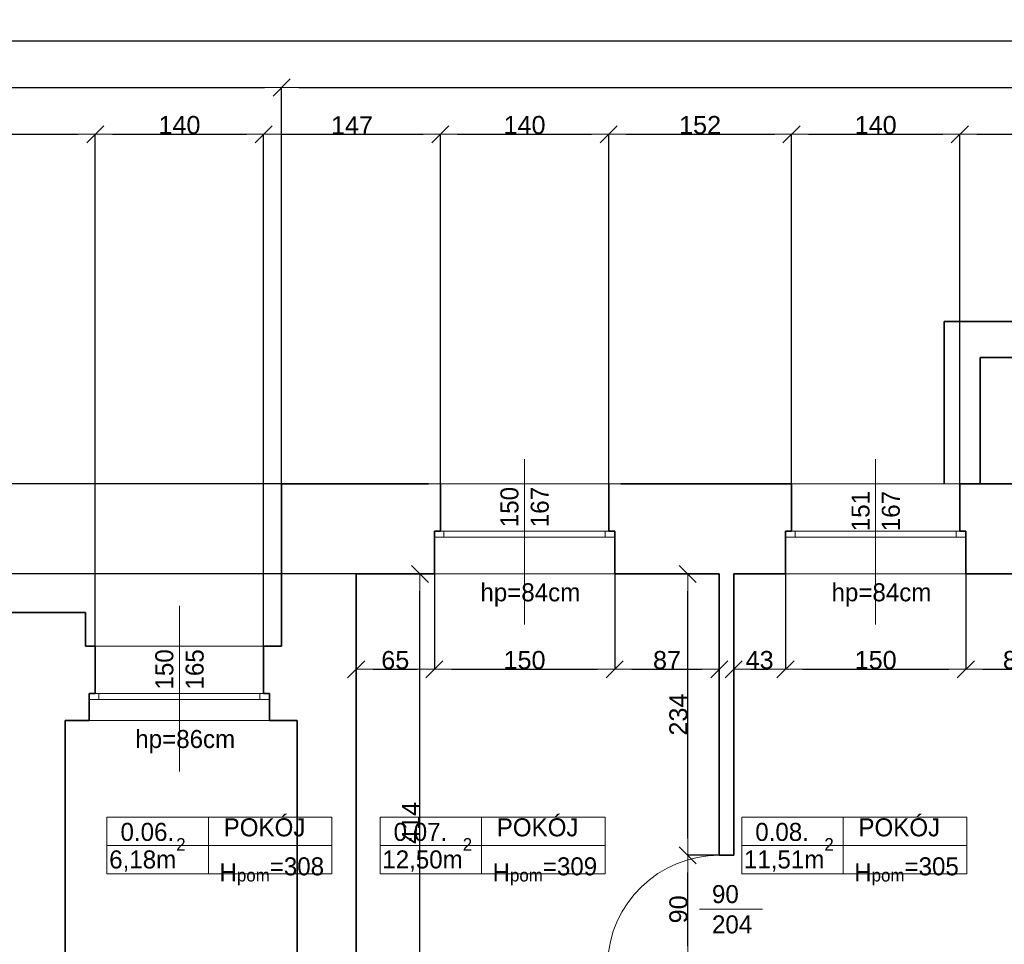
# Model space of a CAD drawing. Header units: metres. Extents: x 7506757 to 756746378, y 5735207 to 582114514.
# Tile 37 of 256: x 7532425 to 7540613, y 5834693 to 5842383. Entities that reach past the tile are written whole.
import ezdxf

# ---------------------------------------------------------------- set-up
doc = ezdxf.new("R2010")
doc.units = ezdxf.units.M
doc.header["$MEASUREMENT"] = 0
doc.header["$PDMODE"] = 2
doc.layers.get('0').update_dxf_attribs({"color": 250, "linetype": 'CONTINUOUS', "lineweight": 100, "plot": 0})
doc.layers.get('Defpoints').update_dxf_attribs({"linetype": 'CONTINUOUS'})
for name, color, linetype, lineweight in [('2D - Ogolne46', 7, 'CONTINUOUS', 18), ('7 - linia widok1', 7, 'CONTINUOUS', 13), ('M_OCIANA6', 5, 'CONTINUOUS', 35), ('M_OPISY141', 7, 'CONTINUOUS', 0), ('m_umeblowanie1', 7, 'CONTINUOUS', 13), ('opis1', 7, 'CONTINUOUS', 13)]:
    doc.layers.add(name, color=color, linetype=linetype, lineweight=lineweight)
doc.layers.add('PWYMIAR', color=7, linetype='CONTINUOUS')
doc.styles.add('GENERATED_STYLE_1', font='arial.ttf')
doc.styles.add('GENERATED_STYLE_2', font='txt')
doc.dimstyles.new('GENERATED_STYLE__1', dxfattribs={"dimtxt": 150, "dimasz": 142.5, "dimexe": 0.18, "dimexo": 0, "dimgap": 0.09, "dimtad": 1, "dimdec": 0, "dimlfac": 0.1, "dimzin": 0, "dimdsep": 46, "dimtxsty": 'GENERATED_STYLE_1', "dimblk": 'ARROWHEAD_6', "dimblk1": 'ARROWHEAD_6', "dimblk2": 'ARROWHEAD_6', "dimcen": 0.09, "dimclrd": 251, "dimclre": 251, "dimclrt": 7, "dimazin": 0, "dimtfac": 1, "dimtdec": 4, "dimtmove": 0, "dimatfit": 3, "dimfxl": 0, "dimtolj": 1, "dimtzin": 0, "dimarcsym": 0})
doc.dimstyles.new('GENERATED_STYLE__2', dxfattribs={"dimtxt": 150, "dimasz": 142.5, "dimexe": 0.18, "dimexo": 0, "dimgap": 0.09, "dimtad": 1, "dimtih": 1, "dimtoh": 1, "dimdec": 0, "dimlfac": 0.1, "dimzin": 0, "dimdsep": 46, "dimtxsty": 'GENERATED_STYLE_1', "dimblk": 'ARROWHEAD_6', "dimblk1": 'ARROWHEAD_6', "dimblk2": 'ARROWHEAD_6', "dimcen": 0.09, "dimclrd": 251, "dimclre": 251, "dimclrt": 7, "dimazin": 0, "dimtfac": 1, "dimtdec": 4, "dimtmove": 0, "dimatfit": 3, "dimfxl": 0, "dimtolj": 1, "dimtzin": 0, "dimarcsym": 0})

# ---------------------------------------------------------------- blocks, each defined once
blk = doc.blocks.new('ARROWHEAD_6')
at = {"color": 0, "linetype": 'Continuous', "lineweight": 0}
for p, q in [((0, 0), (-1, 0)), ((-0.5, -0.5), (0.5, 0.5))]:
    blk.add_line(p, q, dxfattribs=at)
blk = doc.blocks.new('*D4389')
at = {"layer": 'Defpoints', "color": 0, "linetype": 'Continuous', "transparency": 16777216}
for p in [(7535223.4, 5837774), (7535873.4, 5837774), (7535873.4, 5836980.3)]:
    blk.add_point(p, dxfattribs=at)
at = {"layer": 'PWYMIAR', "color": 251, "linetype": 'Continuous', "lineweight": -2, "transparency": 16777216}
for p, q in [((7535223.4, 5837774), (7535223.4, 5836980.1)), ((7535873.4, 5837774), (7535873.4, 5836980.1)), ((7535365.9, 5836980.3), (7535730.9, 5836980.3))]:
    blk.add_line(p, q, dxfattribs=at)
at = {"layer": 'PWYMIAR', "color": 251, "linetype": 'Continuous', "lineweight": -2, "transparency": 16777216, "xscale": 142.5, "yscale": 142.5, "zscale": 142.5, "rotation": 180}
blk.add_blockref('ARROWHEAD_6', (7535223.4, 5836980.3), dxfattribs=at)
at = {"layer": 'PWYMIAR', "color": 251, "linetype": 'Continuous', "lineweight": -2, "transparency": 16777216, "xscale": 142.5, "yscale": 142.5, "zscale": 142.5}
blk.add_blockref('ARROWHEAD_6', (7535873.4, 5836980.3), dxfattribs=at)
at = {"layer": 'PWYMIAR', "color": 7, "linetype": 'Continuous', "lineweight": 13, "transparency": 16777216, "insert": (7535548.4, 5837056.9), "char_height": 150, "attachment_point": 5, "style": 'GENERATED_STYLE_1'}
blk.add_mtext('\\A1;65', dxfattribs=at)
blk = doc.blocks.new('*D4390')
at = {"layer": 'Defpoints', "color": 0, "linetype": 'Continuous', "transparency": 16777216}
for p in [(7535873.4, 5837774), (7537373.4, 5837774), (7537373.4, 5836980.3)]:
    blk.add_point(p, dxfattribs=at)
at = {"layer": 'PWYMIAR', "color": 251, "linetype": 'Continuous', "lineweight": -2, "transparency": 16777216}
for p, q in [((7535873.4, 5837774), (7535873.4, 5836980.1)), ((7537373.4, 5837774), (7537373.4, 5836980.1)), ((7536015.9, 5836980.3), (7537230.9, 5836980.3))]:
    blk.add_line(p, q, dxfattribs=at)
at = {"layer": 'PWYMIAR', "color": 251, "linetype": 'Continuous', "lineweight": -2, "transparency": 16777216, "xscale": 142.5, "yscale": 142.5, "zscale": 142.5, "rotation": 180}
blk.add_blockref('ARROWHEAD_6', (7535873.4, 5836980.3), dxfattribs=at)
at = {"layer": 'PWYMIAR', "color": 251, "linetype": 'Continuous', "lineweight": -2, "transparency": 16777216, "xscale": 142.5, "yscale": 142.5, "zscale": 142.5}
blk.add_blockref('ARROWHEAD_6', (7537373.4, 5836980.3), dxfattribs=at)
at = {"layer": 'PWYMIAR', "color": 7, "linetype": 'Continuous', "lineweight": 13, "transparency": 16777216, "insert": (7536623.4, 5837056.9), "char_height": 150, "attachment_point": 5, "style": 'GENERATED_STYLE_1'}
blk.add_mtext('\\A1;150', dxfattribs=at)
blk = doc.blocks.new('*D4391')
at = {"layer": 'Defpoints', "color": 0, "linetype": 'Continuous', "transparency": 16777216}
for p in [(7537373.4, 5837774), (7538243.4, 5837774), (7538243.4, 5836980.3)]:
    blk.add_point(p, dxfattribs=at)
at = {"layer": 'PWYMIAR', "color": 251, "linetype": 'Continuous', "lineweight": -2, "transparency": 16777216}
for p, q in [((7537373.4, 5837774), (7537373.4, 5836980.1)), ((7538243.4, 5837774), (7538243.4, 5836980.1)), ((7537515.9, 5836980.3), (7538100.9, 5836980.3))]:
    blk.add_line(p, q, dxfattribs=at)
at = {"layer": 'PWYMIAR', "color": 251, "linetype": 'Continuous', "lineweight": -2, "transparency": 16777216, "xscale": 142.5, "yscale": 142.5, "zscale": 142.5, "rotation": 180}
blk.add_blockref('ARROWHEAD_6', (7537373.4, 5836980.3), dxfattribs=at)
at = {"layer": 'PWYMIAR', "color": 251, "linetype": 'Continuous', "lineweight": -2, "transparency": 16777216, "xscale": 142.5, "yscale": 142.5, "zscale": 142.5}
blk.add_blockref('ARROWHEAD_6', (7538243.4, 5836980.3), dxfattribs=at)
at = {"layer": 'PWYMIAR', "color": 7, "linetype": 'Continuous', "lineweight": 13, "transparency": 16777216, "insert": (7537808.4, 5837056.9), "char_height": 150, "attachment_point": 5, "style": 'GENERATED_STYLE_1'}
blk.add_mtext('\\A1;87', dxfattribs=at)
blk = doc.blocks.new('*D4392')
at = {"layer": 'Defpoints', "color": 0, "linetype": 'Continuous', "transparency": 16777216}
for p in [(7538363.4, 5837774), (7538793.4, 5837774), (7538793.4, 5836980.3)]:
    blk.add_point(p, dxfattribs=at)
at = {"layer": 'PWYMIAR', "color": 251, "linetype": 'Continuous', "lineweight": -2, "transparency": 16777216}
for p, q in [((7538363.4, 5837774), (7538363.4, 5836980.1)), ((7538793.4, 5837774), (7538793.4, 5836980.1)), ((7538505.9, 5836980.3), (7538650.9, 5836980.3))]:
    blk.add_line(p, q, dxfattribs=at)
at = {"layer": 'PWYMIAR', "color": 251, "linetype": 'Continuous', "lineweight": -2, "transparency": 16777216, "xscale": 142.5, "yscale": 142.5, "zscale": 142.5, "rotation": 180}
blk.add_blockref('ARROWHEAD_6', (7538363.4, 5836980.3), dxfattribs=at)
at = {"layer": 'PWYMIAR', "color": 251, "linetype": 'Continuous', "lineweight": -2, "transparency": 16777216, "xscale": 142.5, "yscale": 142.5, "zscale": 142.5}
blk.add_blockref('ARROWHEAD_6', (7538793.4, 5836980.3), dxfattribs=at)
at = {"layer": 'PWYMIAR', "color": 7, "linetype": 'Continuous', "lineweight": 13, "transparency": 16777216, "insert": (7538578.4, 5837057), "char_height": 150, "attachment_point": 5, "style": 'GENERATED_STYLE_1'}
blk.add_mtext('\\A1;43', dxfattribs=at)
blk = doc.blocks.new('*D4393')
at = {"layer": 'Defpoints', "color": 0, "linetype": 'Continuous', "transparency": 16777216}
for p in [(7538793.4, 5837774), (7540293.4, 5837774), (7540293.4, 5836980.3)]:
    blk.add_point(p, dxfattribs=at)
at = {"layer": 'PWYMIAR', "color": 251, "linetype": 'Continuous', "lineweight": -2, "transparency": 16777216}
for p, q in [((7538793.4, 5837774), (7538793.4, 5836980.1)), ((7540293.4, 5837774), (7540293.4, 5836980.1)), ((7538935.9, 5836980.3), (7540150.9, 5836980.3))]:
    blk.add_line(p, q, dxfattribs=at)
at = {"layer": 'PWYMIAR', "color": 251, "linetype": 'Continuous', "lineweight": -2, "transparency": 16777216, "xscale": 142.5, "yscale": 142.5, "zscale": 142.5, "rotation": 180}
blk.add_blockref('ARROWHEAD_6', (7538793.4, 5836980.3), dxfattribs=at)
at = {"layer": 'PWYMIAR', "color": 251, "linetype": 'Continuous', "lineweight": -2, "transparency": 16777216, "xscale": 142.5, "yscale": 142.5, "zscale": 142.5}
blk.add_blockref('ARROWHEAD_6', (7540293.4, 5836980.3), dxfattribs=at)
at = {"layer": 'PWYMIAR', "color": 7, "linetype": 'Continuous', "lineweight": 13, "transparency": 16777216, "insert": (7539543.4, 5837056.9), "char_height": 150, "attachment_point": 5, "style": 'GENERATED_STYLE_1'}
blk.add_mtext('\\A1;150', dxfattribs=at)
blk = doc.blocks.new('*D4394')
at = {"layer": 'Defpoints', "color": 0, "linetype": 'Continuous', "transparency": 16777216}
for p in [(7540293.4, 5837774), (7541143.4, 5837774), (7541143.4, 5836980.3)]:
    blk.add_point(p, dxfattribs=at)
at = {"layer": 'PWYMIAR', "color": 251, "linetype": 'Continuous', "lineweight": -2, "transparency": 16777216}
for p, q in [((7540293.4, 5837774), (7540293.4, 5836980.1)), ((7541143.4, 5837774), (7541143.4, 5836980.1)), ((7540435.9, 5836980.3), (7541000.9, 5836980.3))]:
    blk.add_line(p, q, dxfattribs=at)
at = {"layer": 'PWYMIAR', "color": 251, "linetype": 'Continuous', "lineweight": -2, "transparency": 16777216, "xscale": 142.5, "yscale": 142.5, "zscale": 142.5, "rotation": 180}
blk.add_blockref('ARROWHEAD_6', (7540293.4, 5836980.3), dxfattribs=at)
at = {"layer": 'PWYMIAR', "color": 251, "linetype": 'Continuous', "lineweight": -2, "transparency": 16777216, "xscale": 142.5, "yscale": 142.5, "zscale": 142.5}
blk.add_blockref('ARROWHEAD_6', (7541143.4, 5836980.3), dxfattribs=at)
at = {"layer": 'PWYMIAR', "color": 7, "linetype": 'Continuous', "lineweight": 13, "transparency": 16777216, "insert": (7540718.4, 5837056.9), "char_height": 150, "attachment_point": 5, "style": 'GENERATED_STYLE_1'}
blk.add_mtext('\\A1;85', dxfattribs=at)
blk = doc.blocks.new('*D4506')
at = {"layer": 'Defpoints', "color": 0, "linetype": 'Continuous', "transparency": 16777216}
for p in [(7535223.4, 5837774), (7535753.8, 5837774), (7535223.4, 5833634)]:
    blk.add_point(p, dxfattribs=at)
at = {"layer": 'PWYMIAR', "color": 251, "linetype": 'Continuous', "lineweight": -2, "transparency": 16777216}
for p, q in [((7535223.4, 5837774), (7535754, 5837774)), ((7535753.8, 5833776.5), (7535753.8, 5837631.5)), ((7535223.4, 5833634), (7535754, 5833634))]:
    blk.add_line(p, q, dxfattribs=at)
at = {"layer": 'PWYMIAR', "color": 251, "linetype": 'Continuous', "lineweight": -2, "transparency": 16777216, "xscale": 142.5, "yscale": 142.5, "zscale": 142.5}
for p, rotation in [((7535753.8, 5837774), 90), ((7535753.8, 5833634), 270)]:
    blk.add_blockref('ARROWHEAD_6', p, dxfattribs=dict(at, rotation=rotation))
at = {"layer": 'PWYMIAR', "color": 7, "linetype": 'Continuous', "lineweight": 13, "transparency": 16777216, "insert": (7535678.4, 5835704), "char_height": 150, "attachment_point": 5, "rotation": 90, "style": 'GENERATED_STYLE_1'}
blk.add_mtext('\\A1;414', dxfattribs=at)
blk = doc.blocks.new('*D4568')
at = {"layer": 'Defpoints', "color": 0, "linetype": 'Continuous', "transparency": 16777216}
for p in [(7523579.1, 5838524), (7534603.4, 5838524), (7526623.4, 5837454)]:
    blk.add_point(p, dxfattribs=at)
at = {"layer": 'PWYMIAR', "color": 251, "linetype": 'Continuous', "lineweight": -2, "transparency": 16777216}
for p, q in [((7534603.4, 5838524), (7523578.9, 5838524)), ((7523579.1, 5837596.5), (7523579.1, 5838381.5)), ((7526623.4, 5837454), (7523578.9, 5837454))]:
    blk.add_line(p, q, dxfattribs=at)
at = {"layer": 'PWYMIAR', "color": 251, "linetype": 'Continuous', "lineweight": -2, "transparency": 16777216, "xscale": 142.5, "yscale": 142.5, "zscale": 142.5}
for p, rotation in [((7523579.1, 5838524), 90), ((7523579.1, 5837454), 270)]:
    blk.add_blockref('ARROWHEAD_6', p, dxfattribs=dict(at, rotation=rotation))
at = {"layer": 'PWYMIAR', "color": 7, "linetype": 'Continuous', "lineweight": 13, "transparency": 16777216, "insert": (7523502.4, 5837989), "char_height": 150, "attachment_point": 5, "rotation": 90, "style": 'GENERATED_STYLE_1'}
blk.add_mtext('\\A1;107', dxfattribs=at)
blk = doc.blocks.new('*D4580')
at = {"layer": 'Defpoints', "color": 0, "linetype": 'Continuous', "transparency": 16777216}
for p in [(7523189.9, 5837774), (7535223.4, 5837774), (7526623.4, 5837454)]:
    blk.add_point(p, dxfattribs=at)
at = {"layer": 'PWYMIAR', "color": 251, "linetype": 'Continuous', "lineweight": -2, "transparency": 16777216}
for p, q in [((7535223.4, 5837774), (7523189.7, 5837774)), ((7523189.9, 5837596.5), (7523189.9, 5837631.5)), ((7526623.4, 5837454), (7523189.7, 5837454))]:
    blk.add_line(p, q, dxfattribs=at)
at = {"layer": 'PWYMIAR', "color": 251, "linetype": 'Continuous', "lineweight": -2, "transparency": 16777216, "xscale": 142.5, "yscale": 142.5, "zscale": 142.5}
for p, rotation in [((7523189.9, 5837774), 90), ((7523189.9, 5837454), 270)]:
    blk.add_blockref('ARROWHEAD_6', p, dxfattribs=dict(at, rotation=rotation))
at = {"layer": 'PWYMIAR', "color": 7, "linetype": 'Continuous', "lineweight": 13, "transparency": 16777216, "insert": (7523113.2, 5837614), "char_height": 150, "attachment_point": 5, "rotation": 90, "style": 'GENERATED_STYLE_1'}
blk.add_mtext('\\A1;32', dxfattribs=at)
blk = doc.blocks.new('*D4581')
at = {"layer": 'Defpoints', "color": 0, "linetype": 'Continuous', "transparency": 16777216}
for p in [(7523189.9, 5838524), (7534603.4, 5838524), (7535223.4, 5837774)]:
    blk.add_point(p, dxfattribs=at)
at = {"layer": 'PWYMIAR', "color": 251, "linetype": 'Continuous', "lineweight": -2, "transparency": 16777216}
for p, q in [((7534603.4, 5838524), (7523189.7, 5838524)), ((7523189.9, 5837916.5), (7523189.9, 5838381.5)), ((7535223.4, 5837774), (7523189.7, 5837774))]:
    blk.add_line(p, q, dxfattribs=at)
at = {"layer": 'PWYMIAR', "color": 251, "linetype": 'Continuous', "lineweight": -2, "transparency": 16777216, "xscale": 142.5, "yscale": 142.5, "zscale": 142.5}
for p, rotation in [((7523189.9, 5838524), 90), ((7523189.9, 5837774), 270)]:
    blk.add_blockref('ARROWHEAD_6', p, dxfattribs=dict(at, rotation=rotation))
at = {"layer": 'PWYMIAR', "color": 7, "linetype": 'Continuous', "lineweight": 13, "transparency": 16777216, "insert": (7523113.5, 5838149), "char_height": 150, "attachment_point": 5, "rotation": 90, "style": 'GENERATED_STYLE_1'}
blk.add_mtext('\\A1;75', dxfattribs=at)
blk = doc.blocks.new('*D4583')
at = {"layer": 'Defpoints', "color": 0, "linetype": 'Continuous', "transparency": 16777216}
for p in [(7522800.7, 5838524), (7534603.4, 5838524), (7526623.4, 5837454)]:
    blk.add_point(p, dxfattribs=at)
at = {"layer": 'PWYMIAR', "color": 251, "linetype": 'Continuous', "lineweight": -2, "transparency": 16777216}
for p, q in [((7534603.4, 5838524), (7522800.6, 5838524)), ((7522800.7, 5837596.5), (7522800.7, 5838381.5)), ((7526623.4, 5837454), (7522800.6, 5837454))]:
    blk.add_line(p, q, dxfattribs=at)
at = {"layer": 'PWYMIAR', "color": 251, "linetype": 'Continuous', "lineweight": -2, "transparency": 16777216, "xscale": 142.5, "yscale": 142.5, "zscale": 142.5}
for p, rotation in [((7522800.7, 5838524), 90), ((7522800.7, 5837454), 270)]:
    blk.add_blockref('ARROWHEAD_6', p, dxfattribs=dict(at, rotation=rotation))
at = {"layer": 'PWYMIAR', "color": 7, "linetype": 'Continuous', "lineweight": 13, "transparency": 16777216, "insert": (7522724.1, 5837989), "char_height": 150, "attachment_point": 5, "rotation": 90, "style": 'GENERATED_STYLE_1'}
blk.add_mtext('\\A1;107', dxfattribs=at)
blk = doc.blocks.new('*D4607')
at = {"layer": 'Defpoints', "color": 0, "linetype": 'Continuous', "transparency": 16777216}
for p in [(7533053.4, 5841430), (7526623.4, 5837454), (7533053.4, 5837174)]:
    blk.add_point(p, dxfattribs=at)
at = {"layer": 'PWYMIAR', "color": 251, "linetype": 'Continuous', "lineweight": -2, "transparency": 16777216}
for p, q in [((7526623.4, 5837454), (7526623.4, 5841430.1)), ((7526765.9, 5841430), (7532910.9, 5841430)), ((7533053.4, 5837174), (7533053.4, 5841430.1))]:
    blk.add_line(p, q, dxfattribs=at)
at = {"layer": 'PWYMIAR', "color": 251, "linetype": 'Continuous', "lineweight": -2, "transparency": 16777216, "xscale": 142.5, "yscale": 142.5, "zscale": 142.5, "rotation": 180}
blk.add_blockref('ARROWHEAD_6', (7526623.4, 5841430), dxfattribs=at)
at = {"layer": 'PWYMIAR', "color": 251, "linetype": 'Continuous', "lineweight": -2, "transparency": 16777216, "xscale": 142.5, "yscale": 142.5, "zscale": 142.5}
blk.add_blockref('ARROWHEAD_6', (7533053.4, 5841430), dxfattribs=at)
at = {"layer": 'PWYMIAR', "color": 7, "linetype": 'Continuous', "lineweight": 13, "transparency": 16777216, "insert": (7529838.4, 5841506.7), "char_height": 150, "attachment_point": 5, "style": 'GENERATED_STYLE_1'}
blk.add_mtext('\\A1;643', dxfattribs=at)
blk = doc.blocks.new('*D4608')
at = {"layer": 'Defpoints', "color": 0, "linetype": 'Continuous', "transparency": 16777216}
for p in [(7534453.4, 5841430), (7533053.4, 5837174), (7534453.4, 5837174)]:
    blk.add_point(p, dxfattribs=at)
at = {"layer": 'PWYMIAR', "color": 251, "linetype": 'Continuous', "lineweight": -2, "transparency": 16777216}
for p, q in [((7533053.4, 5837174), (7533053.4, 5841430.1)), ((7533195.9, 5841430), (7534310.9, 5841430)), ((7534453.4, 5837174), (7534453.4, 5841430.1))]:
    blk.add_line(p, q, dxfattribs=at)
at = {"layer": 'PWYMIAR', "color": 251, "linetype": 'Continuous', "lineweight": -2, "transparency": 16777216, "xscale": 142.5, "yscale": 142.5, "zscale": 142.5, "rotation": 180}
blk.add_blockref('ARROWHEAD_6', (7533053.4, 5841430), dxfattribs=at)
at = {"layer": 'PWYMIAR', "color": 251, "linetype": 'Continuous', "lineweight": -2, "transparency": 16777216, "xscale": 142.5, "yscale": 142.5, "zscale": 142.5}
blk.add_blockref('ARROWHEAD_6', (7534453.4, 5841430), dxfattribs=at)
at = {"layer": 'PWYMIAR', "color": 7, "linetype": 'Continuous', "lineweight": 13, "transparency": 16777216, "insert": (7533753.4, 5841506.6), "char_height": 150, "attachment_point": 5, "style": 'GENERATED_STYLE_1'}
blk.add_mtext('\\A1;140', dxfattribs=at)
blk = doc.blocks.new('*D4609')
at = {"layer": 'Defpoints', "color": 0, "linetype": 'Continuous', "transparency": 16777216}
for p in [(7535923.4, 5841430), (7535923.4, 5838524), (7534453.4, 5837174)]:
    blk.add_point(p, dxfattribs=at)
at = {"layer": 'PWYMIAR', "color": 251, "linetype": 'Continuous', "lineweight": -2, "transparency": 16777216}
for p, q in [((7534453.4, 5837174), (7534453.4, 5841430.1)), ((7534595.9, 5841430), (7535780.9, 5841430)), ((7535923.4, 5838524), (7535923.4, 5841430.1))]:
    blk.add_line(p, q, dxfattribs=at)
at = {"layer": 'PWYMIAR', "color": 251, "linetype": 'Continuous', "lineweight": -2, "transparency": 16777216, "xscale": 142.5, "yscale": 142.5, "zscale": 142.5, "rotation": 180}
blk.add_blockref('ARROWHEAD_6', (7534453.4, 5841430), dxfattribs=at)
at = {"layer": 'PWYMIAR', "color": 251, "linetype": 'Continuous', "lineweight": -2, "transparency": 16777216, "xscale": 142.5, "yscale": 142.5, "zscale": 142.5}
blk.add_blockref('ARROWHEAD_6', (7535923.4, 5841430), dxfattribs=at)
at = {"layer": 'PWYMIAR', "color": 7, "linetype": 'Continuous', "lineweight": 13, "transparency": 16777216, "insert": (7535188.4, 5841505.3), "char_height": 150, "attachment_point": 5, "style": 'GENERATED_STYLE_1'}
blk.add_mtext('\\A1;147', dxfattribs=at)
blk = doc.blocks.new('*D4610')
at = {"layer": 'Defpoints', "color": 0, "linetype": 'Continuous', "transparency": 16777216}
for p in [(7537323.4, 5841430), (7535923.4, 5838524), (7537323.4, 5838524)]:
    blk.add_point(p, dxfattribs=at)
at = {"layer": 'PWYMIAR', "color": 251, "linetype": 'Continuous', "lineweight": -2, "transparency": 16777216}
for p, q in [((7535923.4, 5838524), (7535923.4, 5841430.1)), ((7536065.9, 5841430), (7537180.9, 5841430)), ((7537323.4, 5838524), (7537323.4, 5841430.1))]:
    blk.add_line(p, q, dxfattribs=at)
at = {"layer": 'PWYMIAR', "color": 251, "linetype": 'Continuous', "lineweight": -2, "transparency": 16777216, "xscale": 142.5, "yscale": 142.5, "zscale": 142.5, "rotation": 180}
blk.add_blockref('ARROWHEAD_6', (7535923.4, 5841430), dxfattribs=at)
at = {"layer": 'PWYMIAR', "color": 251, "linetype": 'Continuous', "lineweight": -2, "transparency": 16777216, "xscale": 142.5, "yscale": 142.5, "zscale": 142.5}
blk.add_blockref('ARROWHEAD_6', (7537323.4, 5841430), dxfattribs=at)
at = {"layer": 'PWYMIAR', "color": 7, "linetype": 'Continuous', "lineweight": 13, "transparency": 16777216, "insert": (7536623.4, 5841506.6), "char_height": 150, "attachment_point": 5, "style": 'GENERATED_STYLE_1'}
blk.add_mtext('\\A1;140', dxfattribs=at)
blk = doc.blocks.new('*D4611')
at = {"layer": 'Defpoints', "color": 0, "linetype": 'Continuous', "transparency": 16777216}
for p in [(7538843.4, 5841430), (7537323.4, 5838524), (7538843.4, 5838524)]:
    blk.add_point(p, dxfattribs=at)
at = {"layer": 'PWYMIAR', "color": 251, "linetype": 'Continuous', "lineweight": -2, "transparency": 16777216}
for p, q in [((7537323.4, 5838524), (7537323.4, 5841430.1)), ((7537465.9, 5841430), (7538700.9, 5841430)), ((7538843.4, 5838524), (7538843.4, 5841430.1))]:
    blk.add_line(p, q, dxfattribs=at)
at = {"layer": 'PWYMIAR', "color": 251, "linetype": 'Continuous', "lineweight": -2, "transparency": 16777216, "xscale": 142.5, "yscale": 142.5, "zscale": 142.5, "rotation": 180}
blk.add_blockref('ARROWHEAD_6', (7537323.4, 5841430), dxfattribs=at)
at = {"layer": 'PWYMIAR', "color": 251, "linetype": 'Continuous', "lineweight": -2, "transparency": 16777216, "xscale": 142.5, "yscale": 142.5, "zscale": 142.5}
blk.add_blockref('ARROWHEAD_6', (7538843.4, 5841430), dxfattribs=at)
at = {"layer": 'PWYMIAR', "color": 7, "linetype": 'Continuous', "lineweight": 13, "transparency": 16777216, "insert": (7538083.4, 5841506.6), "char_height": 150, "attachment_point": 5, "style": 'GENERATED_STYLE_1'}
blk.add_mtext('\\A1;152', dxfattribs=at)
blk = doc.blocks.new('*D4612')
at = {"layer": 'Defpoints', "color": 0, "linetype": 'Continuous', "transparency": 16777216}
for p in [(7540243.4, 5841430), (7538843.4, 5838524), (7540243.4, 5838524)]:
    blk.add_point(p, dxfattribs=at)
at = {"layer": 'PWYMIAR', "color": 251, "linetype": 'Continuous', "lineweight": -2, "transparency": 16777216}
for p, q in [((7538843.4, 5838524), (7538843.4, 5841430.1)), ((7538985.9, 5841430), (7540100.9, 5841430)), ((7540243.4, 5838524), (7540243.4, 5841430.1))]:
    blk.add_line(p, q, dxfattribs=at)
at = {"layer": 'PWYMIAR', "color": 251, "linetype": 'Continuous', "lineweight": -2, "transparency": 16777216, "xscale": 142.5, "yscale": 142.5, "zscale": 142.5, "rotation": 180}
blk.add_blockref('ARROWHEAD_6', (7538843.4, 5841430), dxfattribs=at)
at = {"layer": 'PWYMIAR', "color": 251, "linetype": 'Continuous', "lineweight": -2, "transparency": 16777216, "xscale": 142.5, "yscale": 142.5, "zscale": 142.5}
blk.add_blockref('ARROWHEAD_6', (7540243.4, 5841430), dxfattribs=at)
at = {"layer": 'PWYMIAR', "color": 7, "linetype": 'Continuous', "lineweight": 13, "transparency": 16777216, "insert": (7539543.4, 5841506.6), "char_height": 150, "attachment_point": 5, "style": 'GENERATED_STYLE_1'}
blk.add_mtext('\\A1;140', dxfattribs=at)
blk = doc.blocks.new('*D4613')
at = {"layer": 'Defpoints', "color": 0, "linetype": 'Continuous', "transparency": 16777216}
for p in [(7541651.3, 5841430), (7540243.4, 5838524), (7541651.3, 5838524)]:
    blk.add_point(p, dxfattribs=at)
at = {"layer": 'PWYMIAR', "color": 251, "linetype": 'Continuous', "lineweight": -2, "transparency": 16777216}
for p, q in [((7540243.4, 5838524), (7540243.4, 5841430.1)), ((7540385.9, 5841430), (7541508.8, 5841430)), ((7541651.3, 5838524), (7541651.3, 5841430.1))]:
    blk.add_line(p, q, dxfattribs=at)
at = {"layer": 'PWYMIAR', "color": 251, "linetype": 'Continuous', "lineweight": -2, "transparency": 16777216, "xscale": 142.5, "yscale": 142.5, "zscale": 142.5, "rotation": 180}
blk.add_blockref('ARROWHEAD_6', (7540243.4, 5841430), dxfattribs=at)
at = {"layer": 'PWYMIAR', "color": 251, "linetype": 'Continuous', "lineweight": -2, "transparency": 16777216, "xscale": 142.5, "yscale": 142.5, "zscale": 142.5}
blk.add_blockref('ARROWHEAD_6', (7541651.3, 5841430), dxfattribs=at)
at = {"layer": 'PWYMIAR', "color": 7, "linetype": 'Continuous', "lineweight": 13, "transparency": 16777216, "insert": (7540947.3, 5841505.3), "char_height": 150, "attachment_point": 5, "style": 'GENERATED_STYLE_1'}
blk.add_mtext('\\A1;141', dxfattribs=at)
blk = doc.blocks.new('*D4623')
at = {"layer": 'Defpoints', "color": 0, "linetype": 'Continuous', "transparency": 16777216}
for p in [(7534603.4, 5841819.1), (7534603.4, 5838524), (7526623.4, 5837454)]:
    blk.add_point(p, dxfattribs=at)
at = {"layer": 'PWYMIAR', "color": 251, "linetype": 'Continuous', "lineweight": -2, "transparency": 16777216}
for p, q in [((7526623.4, 5837454), (7526623.4, 5841819.3)), ((7526765.9, 5841819.1), (7534460.9, 5841819.1)), ((7534603.4, 5838524), (7534603.4, 5841819.3))]:
    blk.add_line(p, q, dxfattribs=at)
at = {"layer": 'PWYMIAR', "color": 251, "linetype": 'Continuous', "lineweight": -2, "transparency": 16777216, "xscale": 142.5, "yscale": 142.5, "zscale": 142.5, "rotation": 180}
blk.add_blockref('ARROWHEAD_6', (7526623.4, 5841819.1), dxfattribs=at)
at = {"layer": 'PWYMIAR', "color": 251, "linetype": 'Continuous', "lineweight": -2, "transparency": 16777216, "xscale": 142.5, "yscale": 142.5, "zscale": 142.5}
blk.add_blockref('ARROWHEAD_6', (7534603.4, 5841819.1), dxfattribs=at)
at = {"layer": 'PWYMIAR', "color": 7, "linetype": 'Continuous', "lineweight": 13, "transparency": 16777216, "insert": (7530613.4, 5841895.8), "char_height": 150, "attachment_point": 5, "style": 'GENERATED_STYLE_1'}
blk.add_mtext('\\A1;798', dxfattribs=at)
blk = doc.blocks.new('*D4624')
at = {"layer": 'Defpoints', "color": 0, "linetype": 'Continuous', "transparency": 16777216}
for p in [(7550283.4, 5841819.1), (7534603.4, 5838524), (7550283.4, 5838524)]:
    blk.add_point(p, dxfattribs=at)
at = {"layer": 'PWYMIAR', "color": 251, "linetype": 'Continuous', "lineweight": -2, "transparency": 16777216}
for p, q in [((7534603.4, 5838524), (7534603.4, 5841819.3)), ((7534745.9, 5841819.1), (7550140.9, 5841819.1)), ((7550283.4, 5838524), (7550283.4, 5841819.3))]:
    blk.add_line(p, q, dxfattribs=at)
at = {"layer": 'PWYMIAR', "color": 251, "linetype": 'Continuous', "lineweight": -2, "transparency": 16777216, "xscale": 142.5, "yscale": 142.5, "zscale": 142.5, "rotation": 180}
blk.add_blockref('ARROWHEAD_6', (7534603.4, 5841819.1), dxfattribs=at)
at = {"layer": 'PWYMIAR', "color": 251, "linetype": 'Continuous', "lineweight": -2, "transparency": 16777216, "xscale": 142.5, "yscale": 142.5, "zscale": 142.5}
blk.add_blockref('ARROWHEAD_6', (7550283.4, 5841819.1), dxfattribs=at)
at = {"layer": 'PWYMIAR', "color": 7, "linetype": 'Continuous', "lineweight": 13, "transparency": 16777216, "insert": (7542443.4, 5841895.8), "char_height": 150, "attachment_point": 5, "style": 'GENERATED_STYLE_1'}
blk.add_mtext('\\A1;1568', dxfattribs=at)
blk = doc.blocks.new('*D4626')
at = {"layer": 'Defpoints', "color": 0, "linetype": 'Continuous', "transparency": 16777216}
for p in [(7558283.4, 5842208.3), (7526623.4, 5837454), (7558283.4, 5837454)]:
    blk.add_point(p, dxfattribs=at)
at = {"layer": 'PWYMIAR', "color": 251, "linetype": 'Continuous', "lineweight": -2, "transparency": 16777216}
for p, q in [((7526623.4, 5837454), (7526623.4, 5842208.5)), ((7526765.9, 5842208.3), (7558140.9, 5842208.3)), ((7558283.4, 5837454), (7558283.4, 5842208.5))]:
    blk.add_line(p, q, dxfattribs=at)
at = {"layer": 'PWYMIAR', "color": 251, "linetype": 'Continuous', "lineweight": -2, "transparency": 16777216, "xscale": 142.5, "yscale": 142.5, "zscale": 142.5, "rotation": 180}
blk.add_blockref('ARROWHEAD_6', (7526623.4, 5842208.3), dxfattribs=at)
at = {"layer": 'PWYMIAR', "color": 251, "linetype": 'Continuous', "lineweight": -2, "transparency": 16777216, "xscale": 142.5, "yscale": 142.5, "zscale": 142.5}
blk.add_blockref('ARROWHEAD_6', (7558283.4, 5842208.3), dxfattribs=at)
at = {"layer": 'PWYMIAR', "color": 7, "linetype": 'Continuous', "lineweight": 13, "transparency": 16777216, "insert": (7542453.4, 5842285), "char_height": 150, "attachment_point": 5, "style": 'GENERATED_STYLE_1'}
blk.add_mtext('\\A1;3166', dxfattribs=at)
blk = doc.blocks.new('*D4628')
at = {"layer": 'Defpoints', "color": 0, "linetype": 'Continuous', "transparency": 16777216}
for p in [(7537980.6, 5835434), (7538243.4, 5835434), (7538243.4, 5834534)]:
    blk.add_point(p, dxfattribs=at)
at = {"layer": 'PWYMIAR', "color": 251, "linetype": 'Continuous', "lineweight": -2, "transparency": 16777216}
for p, q in [((7538243.4, 5835434), (7537980.4, 5835434)), ((7537980.6, 5834676.5), (7537980.6, 5835291.5)), ((7538243.4, 5834534), (7537980.4, 5834534))]:
    blk.add_line(p, q, dxfattribs=at)
at = {"layer": 'PWYMIAR', "color": 251, "linetype": 'Continuous', "lineweight": -2, "transparency": 16777216, "xscale": 142.5, "yscale": 142.5, "zscale": 142.5}
for p, rotation in [((7537980.6, 5835434), 90), ((7537980.6, 5834534), 270)]:
    blk.add_blockref('ARROWHEAD_6', p, dxfattribs=dict(at, rotation=rotation))
at = {"layer": 'PWYMIAR', "color": 7, "linetype": 'Continuous', "lineweight": 13, "transparency": 16777216, "insert": (7537903.9, 5834984), "char_height": 150, "attachment_point": 5, "rotation": 90, "style": 'GENERATED_STYLE_1'}
blk.add_mtext('\\A1;90', dxfattribs=at)
blk = doc.blocks.new('*D4629')
at = {"layer": 'Defpoints', "color": 0, "linetype": 'Continuous', "transparency": 16777216}
for p in [(7537980.6, 5837774), (7538243.4, 5837774), (7538243.4, 5835434)]:
    blk.add_point(p, dxfattribs=at)
at = {"layer": 'PWYMIAR', "color": 251, "linetype": 'Continuous', "lineweight": -2, "transparency": 16777216}
for p, q in [((7538243.4, 5837774), (7537980.4, 5837774)), ((7537980.6, 5835576.5), (7537980.6, 5837631.5)), ((7538243.4, 5835434), (7537980.4, 5835434))]:
    blk.add_line(p, q, dxfattribs=at)
at = {"layer": 'PWYMIAR', "color": 251, "linetype": 'Continuous', "lineweight": -2, "transparency": 16777216, "xscale": 142.5, "yscale": 142.5, "zscale": 142.5}
for p, rotation in [((7537980.6, 5837774), 90), ((7537980.6, 5835434), 270)]:
    blk.add_blockref('ARROWHEAD_6', p, dxfattribs=dict(at, rotation=rotation))
at = {"layer": 'PWYMIAR', "color": 7, "linetype": 'Continuous', "lineweight": 13, "transparency": 16777216, "insert": (7537903.8, 5836604), "char_height": 150, "attachment_point": 5, "rotation": 90, "style": 'GENERATED_STYLE_1'}
blk.add_mtext('\\A1;234', dxfattribs=at)

msp = doc.modelspace()

# ---------------------------------------------------------------- linework, layer by layer
at = {"layer": '7 - linia widok1', "linetype": 'Continuous'}
msp.add_line((7538602.2, 5834985), (7538077.8, 5834985), dxfattribs=at)
at = {"layer": 'M_OCIANA6', "linetype": 'Continuous'}
for p, q in [((7540113.4, 5839874), (7544783.4, 5839874)), ((7540113.4, 5839874), (7540113.4, 5838524)), ((7540413.4, 5839574), (7544483.4, 5839574)), ((7540413.4, 5839574), (7540413.4, 5838524)), ((7534603.4, 5837174), (7534603.4, 5838524)), ((7534603.4, 5838524), (7535823.4, 5838524)), ((7535923.4, 5838524), (7535923.4, 5838129)), ((7537323.4, 5838524), (7537323.4, 5838129)), ((7537423.4, 5838524), (7538843.4, 5838524)), ((7538843.4, 5838524), (7538843.4, 5838129)), ((7540243.4, 5838524), (7540243.4, 5838129)), ((7540243.4, 5838524), (7541651.3, 5838524)), ((7535873.4, 5837774), (7535873.4, 5838129)), ((7535923.4, 5838129), (7535873.4, 5838129)), ((7537323.4, 5838129), (7537373.4, 5838129)), ((7537373.4, 5837774), (7537373.4, 5838129)), ((7537373.4, 5837774), (7537373.4, 5838079)), ((7538793.4, 5837774), (7538793.4, 5838129)), ((7538843.4, 5838129), (7538793.4, 5838129)), ((7540243.4, 5838129), (7540293.4, 5838129)), ((7540293.4, 5837774), (7540293.4, 5838129)), ((7540293.4, 5837774), (7540293.4, 5838079)), ((7535223.4, 5833634), (7535223.4, 5837774)), ((7535223.4, 5837774), (7535873.4, 5837774)), ((7537373.4, 5837774), (7538243.4, 5837774)), ((7538243.4, 5835434), (7538243.4, 5837774)), ((7538363.4, 5837774), (7538793.4, 5837774)), ((7538363.4, 5835434), (7538363.4, 5837774)), ((7540293.4, 5837774), (7541143.4, 5837774)), ((7526623.4, 5837454), (7532973.4, 5837454)), ((7532973.4, 5837454), (7532973.4, 5837174)), ((7532973.4, 5837174), (7533053.4, 5837174)), ((7533053.4, 5837174), (7533053.4, 5836779)), ((7534453.4, 5837174), (7534603.4, 5837174)), ((7534453.4, 5837174), (7534453.4, 5836779)), ((7533003.4, 5836554), (7533003.4, 5836779)), ((7533053.4, 5836779), (7533003.4, 5836779)), ((7534453.4, 5836779), (7534503.4, 5836779)), ((7534503.4, 5836554), (7534503.4, 5836779)), ((7534503.4, 5836554), (7534503.4, 5836779)), ((7532803.4, 5833354), (7532803.4, 5836554)), ((7532803.4, 5836554), (7533003.4, 5836554)), ((7534503.4, 5836554), (7534733.4, 5836554)), ((7534733.4, 5833354), (7534733.4, 5836554)), ((7538243.4, 5835434), (7538363.4, 5835434))]:
    msp.add_line(p, q, dxfattribs=at)
at = {"layer": 'M_OPISY141', "linetype": 'Continuous'}
for p, q in [((7536623.4, 5838727.9), (7536623.4, 5837351.8)), ((7539543.4, 5838727.9), (7539543.4, 5837351.8)), ((7533753.4, 5837507.9), (7533753.4, 5836131.8)), ((7533151, 5835749.6), (7535022.1, 5835749.6)), ((7533151, 5835278.4), (7533151, 5835749.6)), ((7533995.6, 5835749.6), (7533995.6, 5835278.4)), ((7535022.1, 5835749.6), (7535022.1, 5835278.4)), ((7535422.1, 5835749.6), (7537293.2, 5835749.6)), ((7535422.1, 5835278.4), (7535422.1, 5835749.6)), ((7536266.7, 5835749.6), (7536266.7, 5835278.4)), ((7537293.2, 5835749.6), (7537293.2, 5835278.4)), ((7538429.7, 5835749.6), (7540300.8, 5835749.6)), ((7538429.7, 5835278.4), (7538429.7, 5835749.6)), ((7539274.3, 5835749.6), (7539274.3, 5835278.4)), ((7540300.8, 5835749.6), (7540300.8, 5835278.4)), ((7533151, 5835514), (7535022.1, 5835514)), ((7535422.1, 5835514), (7537293.2, 5835514)), ((7538429.7, 5835514), (7540300.8, 5835514)), ((7535022.1, 5835278.4), (7533151, 5835278.4)), ((7537293.2, 5835278.4), (7535422.1, 5835278.4)), ((7540300.8, 5835278.4), (7538429.7, 5835278.4))]:
    msp.add_line(p, q, dxfattribs=at)
at = {"layer": 'm_umeblowanie1', "linetype": 'Continuous'}
for p, q in [((7536623.4, 5838524), (7535823.4, 5838524)), ((7536623.4, 5838524), (7537423.4, 5838524)), ((7538843.4, 5838524), (7540243.4, 5838524)), ((7535873.4, 5838129), (7537323.4, 5838129)), ((7535873.4, 5838079), (7537373.4, 5838079)), ((7535953.4, 5838129), (7535953.4, 5838079)), ((7537293.4, 5838129), (7537293.4, 5838079)), ((7540293.4, 5838079), (7538793.4, 5838079)), ((7540293.4, 5838129), (7538843.4, 5838129)), ((7538873.4, 5838129), (7538873.4, 5838079)), ((7540213.4, 5838129), (7540213.4, 5838079)), ((7535873.4, 5837774), (7537373.4, 5837774)), ((7538793.4, 5837774), (7540293.4, 5837774)), ((7533753.4, 5837174), (7533053.4, 5837174)), ((7533753.4, 5837174), (7534553.4, 5837174)), ((7533003.4, 5836779), (7534453.4, 5836779)), ((7533083.4, 5836779), (7533083.4, 5836729)), ((7534423.4, 5836779), (7534423.4, 5836729)), ((7533003.4, 5836729), (7534503.4, 5836729)), ((7533003.4, 5836554), (7534503.4, 5836554))]:
    msp.add_line(p, q, dxfattribs=at)
msp.add_arc((7538243.4, 5834502.8), 931.2, 90, 178.08181, dxfattribs=at)

# ---------------------------------------------------------------- texts
at = {"layer": '2D - Ogolne46', "linetype": 'Continuous', "char_height": 150, "attachment_point": 7, "style": 'GENERATED_STYLE_2'}
for s, insert in [('{6,18m\\A1{\\H0.7x;\\S2^  ;}}', (7533169.2, 5835296.4)), ('{12,50m\\A1{\\H0.7x;\\S2^  ;}}', (7535440.3, 5835296.4)), ('{11,51m\\A1{\\H0.7x;\\S2^  ;}}', (7538447.9, 5835296.4))]:
    msp.add_mtext(s, dxfattribs=dict(at, insert=insert))
at = {"layer": 'opis1', "linetype": 'Continuous', "char_height": 150, "width": 349.992, "attachment_point": 1, "rotation": 90, "line_spacing_factor": 1.007581, "style": 'GENERATED_STYLE_2'}
for s, insert in [('{150\\P167}', (7536422.6, 5838162.5)), ('{151\\P167}', (7539342.6, 5838129.1)), ('{150\\P165}', (7533552.6, 5836812.5))]:
    msp.add_mtext(s, dxfattribs=dict(at, insert=insert))
at = {"layer": 'opis1', "linetype": 'Continuous', "char_height": 150, "style": 'GENERATED_STYLE_2'}
for s, insert, attachment_point in [('{hp=84cm}', (7537087, 5837695.9), 3), ('{hp=84cm}', (7540007, 5837695.9), 3), ('{hp=86cm}', (7534217, 5836475.9), 3), ('{POKÓJ}', (7534121.2, 5835741.2), 1), ('{POKÓJ}', (7536392.3, 5835741.2), 1), ('{POKÓJ}', (7539399.9, 5835741.2), 1), ('{0.06.}', (7533263.5, 5835703.3), 1), ('{0.07.}', (7535534.6, 5835703.3), 1), ('{0.08.}', (7538542.3, 5835703.3), 1), ('{H\\A1{\\H0.7x;\\S ^ pom;}=308}', (7534086.6, 5835467.7), 1), ('{H\\A1{\\H0.7x;\\S ^ pom;}=309}', (7536357.7, 5835467.7), 1), ('{H\\A1{\\H0.7x;\\S ^ pom;}=305}', (7539365.3, 5835467.7), 1)]:
    msp.add_mtext(s, dxfattribs=dict(at, insert=insert, attachment_point=attachment_point))
at = {"layer": 'opis1', "linetype": 'Continuous', "insert": (7538182.3, 5835185.8), "char_height": 150, "width": 563.056, "attachment_point": 1, "line_spacing_factor": 1.007581, "style": 'GENERATED_STYLE_2'}
msp.add_mtext('{90\\P204}', dxfattribs=at)

# ---------------------------------------------------------------- dimensions: what is measured, and where the dimension line sits
at = {"layer": 'PWYMIAR', "color": 251, "linetype": 'Continuous', "lineweight": 13}
for base, p1, p2, picture, middle in [((7558283.4, 5842208.3), (7526623.4, 5837454), (7558283.4, 5837454), '*D4626', (7542453.4, 5842285)), ((7534603.4, 5841819.1), (7526623.4, 5837454), (7534603.4, 5838524), '*D4623', (7530613.4, 5841895.8)), ((7550283.4, 5841819.1), (7534603.4, 5838524), (7550283.4, 5838524), '*D4624', (7542443.4, 5841895.8)), ((7533053.4, 5841430), (7526623.4, 5837454), (7533053.4, 5837174), '*D4607', (7529838.4, 5841506.7)), ((7534453.4, 5841430), (7533053.4, 5837174), (7534453.4, 5837174), '*D4608', (7533753.4, 5841506.6)), ((7535923.4, 5841430), (7534453.4, 5837174), (7535923.4, 5838524), '*D4609', (7535188.4, 5841505.3)), ((7537323.4, 5841430), (7535923.4, 5838524), (7537323.4, 5838524), '*D4610', (7536623.4, 5841506.6)), ((7538843.4, 5841430), (7537323.4, 5838524), (7538843.4, 5838524), '*D4611', (7538083.4, 5841506.6)), ((7540243.4, 5841430), (7538843.4, 5838524), (7540243.4, 5838524), '*D4612', (7539543.4, 5841506.6)), ((7541651.3, 5841430), (7540243.4, 5838524), (7541651.3, 5838524), '*D4613', (7540947.3, 5841505.3)), ((7535873.4, 5836980.3), (7535223.4, 5837774), (7535873.4, 5837774), '*D4389', (7535548.4, 5837056.9)), ((7537373.4, 5836980.3), (7535873.4, 5837774), (7537373.4, 5837774), '*D4390', (7536623.4, 5837056.9)), ((7538243.4, 5836980.3), (7537373.4, 5837774), (7538243.4, 5837774), '*D4391', (7537808.4, 5837056.9)), ((7538793.4, 5836980.3), (7538363.4, 5837774), (7538793.4, 5837774), '*D4392', (7538578.4, 5837057)), ((7540293.4, 5836980.3), (7538793.4, 5837774), (7540293.4, 5837774), '*D4393', (7539543.4, 5837056.9)), ((7541143.4, 5836980.3), (7540293.4, 5837774), (7541143.4, 5837774), '*D4394', (7540718.4, 5837056.9))]:
    dim = msp.add_linear_dim(base=base, p1=p1, p2=p2, dimstyle='GENERATED_STYLE__2', dxfattribs=at)
    dim.commit()
    dim.dimension.update_dxf_attribs({"geometry": picture, "text_midpoint": middle})
for base, p1, p2, picture, middle in [((7522800.7, 5838524), (7526623.4, 5837454), (7534603.4, 5838524), '*D4583', (7522724.1, 5837989)), ((7523189.9, 5838524), (7535223.4, 5837774), (7534603.4, 5838524), '*D4581', (7523113.5, 5838149)), ((7523579.1, 5838524), (7526623.4, 5837454), (7534603.4, 5838524), '*D4568', (7523502.4, 5837989)), ((7523189.9, 5837774), (7526623.4, 5837454), (7535223.4, 5837774), '*D4580', (7523113.2, 5837614)), ((7535753.8, 5837774), (7535223.4, 5833634), (7535223.4, 5837774), '*D4506', (7535678.4, 5835704)), ((7537980.6, 5837774), (7538243.4, 5835434), (7538243.4, 5837774), '*D4629', (7537903.8, 5836604)), ((7537980.6, 5835434), (7538243.4, 5834534), (7538243.4, 5835434), '*D4628', (7537903.9, 5834984))]:
    dim = msp.add_linear_dim(base=base, p1=p1, p2=p2, angle=90, dimstyle='GENERATED_STYLE__1', dxfattribs=at)
    dim.commit()
    dim.dimension.update_dxf_attribs({"geometry": picture, "text_midpoint": middle})

doc.saveas('drawing.dxf')
